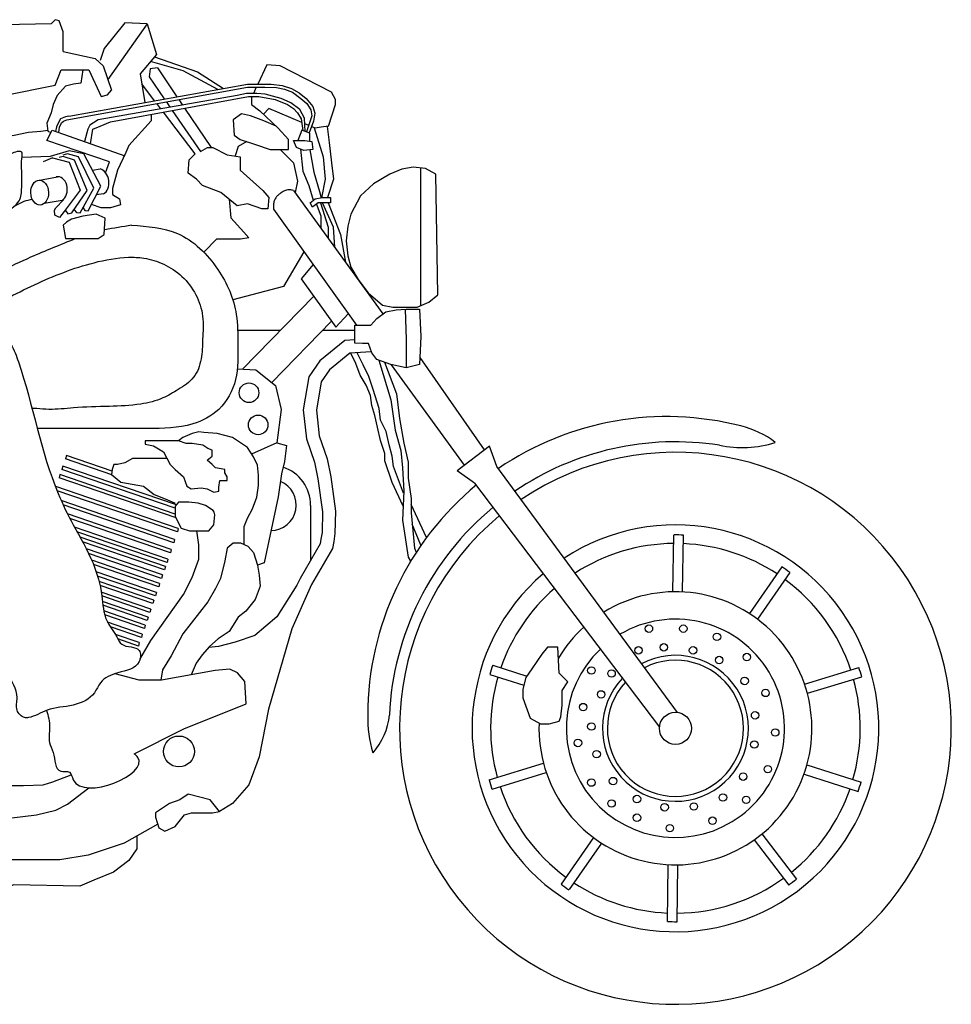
# Model space of a CAD drawing. Header units: millimetres. Extents: x 223.5 to 227.34, y 158.31 to 160.92.
# Tile 2 of 2: x 225.5 to 227.34, y 158.31 to 160.26. Entities that reach past the tile are written whole.
import ezdxf

# ---------------------------------------------------------------- set-up
doc = ezdxf.new("R2010")
doc.units = ezdxf.units.MM
doc.layers.add('MANZANO', color=7, linetype='Continuous')

msp = doc.modelspace()

# ---------------------------------------------------------------- linework, layer by layer
at = {"layer": 'MANZANO'}
for p, q in [((225.671, 160.1127), (225.679, 160.1218)), ((225.6587, 160.1097), (225.671, 160.1127)), ((225.5621, 159.9882), (225.5438, 159.9801)), ((226.2915, 159.9681), (226.2915, 159.6954)), ((226.0003, 159.8861), (226.1642, 159.6569)), ((225.5386, 159.4521), (225.5322, 159.4521)), ((226.0065, 159.4237), (225.9565, 159.4017)), ((225.5898, 159.3986), (225.5882, 159.392)), ((225.6802, 159.3677), (225.5898, 159.3986)), ((226.4278, 159.4172), (226.3635, 159.3685)), ((226.4422, 159.377), (226.4278, 159.4172)), ((225.6797, 159.3607), (225.5882, 159.392)), ((225.5769, 159.361), (225.5753, 159.3543)), ((225.8055, 159.2828), (225.5769, 159.361)), ((225.5827, 159.3778), (225.581, 159.3711)), ((225.8055, 159.2943), (225.581, 159.3711)), ((225.8077, 159.3008), (225.5827, 159.3778)), ((226.3983, 159.3438), (226.3635, 159.3685)), ((226.7999, 158.8901), (226.4422, 159.377)), ((225.807, 159.275), (225.5753, 159.3543)), ((226.3983, 159.3438), (226.7645, 158.861)), ((225.5688, 159.3371), (225.5685, 159.336)), ((225.8115, 159.2541), (225.5688, 159.3371)), ((225.8098, 159.2474), (225.5713, 159.3291)), ((225.8042, 159.2327), (225.5796, 159.3096)), ((225.8025, 159.2261), (225.5834, 159.301)), ((225.7974, 159.2128), (225.5921, 159.2831)), ((225.7957, 159.2062), (225.5965, 159.2743)), ((225.7908, 159.1935), (225.6059, 159.2568)), ((225.7891, 159.1868), (225.6108, 159.2479)), ((225.8115, 159.2541), (225.8098, 159.2474)), ((225.7858, 159.1791), (225.6169, 159.2369)), ((225.7842, 159.1724), (225.6218, 159.228)), ((225.8042, 159.2327), (225.8025, 159.2261)), ((226.7911, 159.1289), (226.793, 159.2413)), ((226.8102, 159.1285), (226.8121, 159.241)), ((225.7801, 159.1622), (225.6294, 159.2138)), ((225.7784, 159.1555), (225.6337, 159.205)), ((225.7974, 159.2128), (225.7957, 159.2062)), ((225.7743, 159.1453), (225.6402, 159.1912)), ((225.7908, 159.1935), (225.7891, 159.1868)), ((225.7726, 159.1387), (225.6437, 159.1828)), ((225.7682, 159.1274), (225.649, 159.1682)), ((225.7858, 159.1791), (225.7842, 159.1724)), ((227.007, 159.178), (226.9427, 159.0857)), ((227.0227, 159.1671), (226.9584, 159.0748)), ((225.7665, 159.1208), (225.6516, 159.1601)), ((225.7629, 159.1121), (225.6546, 159.1491)), ((225.7743, 159.1453), (225.7726, 159.1387)), ((225.7801, 159.1622), (225.7784, 159.1555)), ((225.7612, 159.1054), (225.6564, 159.1413)), ((225.757, 159.0947), (225.6589, 159.1282)), ((225.7682, 159.1274), (225.7665, 159.1208)), ((225.7553, 159.088), (225.66, 159.1206)), ((225.7515, 159.0788), (225.6614, 159.1096)), ((225.7629, 159.1121), (225.7612, 159.1054)), ((225.7499, 159.0721), (225.6623, 159.1021)), ((225.7461, 159.0629), (225.664, 159.091)), ((225.757, 159.0947), (225.7553, 159.088)), ((225.7444, 159.0563), (225.6658, 159.0832)), ((225.74, 159.0451), (225.6715, 159.0685)), ((225.7515, 159.0788), (225.7499, 159.0721)), ((225.7383, 159.0384), (225.6771, 159.0594)), ((225.7461, 159.0629), (225.7444, 159.0563)), ((225.7342, 159.0282), (225.687, 159.0443)), ((225.7325, 159.0215), (225.6918, 159.0355)), ((225.7342, 159.0282), (225.7325, 159.0215)), ((225.74, 159.0451), (225.7383, 159.0384)), ((226.4343, 158.9834), (226.5017, 158.962)), ((227.0519, 158.9462), (227.1595, 158.9788)), ((226.4285, 158.9652), (226.496, 158.9438)), ((227.0574, 158.9279), (227.1651, 158.9606)), ((226.4272, 158.7566), (226.5348, 158.7893)), ((227.0565, 158.786), (227.1637, 158.752)), ((226.4328, 158.7383), (226.5404, 158.771)), ((227.0508, 158.7678), (227.158, 158.7338)), ((226.6339, 158.6424), (226.5696, 158.5501)), ((226.9522, 158.6379), (227.0204, 158.5484)), ((226.9674, 158.6495), (227.0356, 158.56)), ((226.6496, 158.6314), (226.5853, 158.5392)), ((226.7802, 158.4762), (226.782, 158.5886)), ((226.7993, 158.4758), (226.8011, 158.5883))]:
    msp.add_line(p, q, dxfattribs=at)
for points in [[(225.5837, 160.1988), (225.5837, 160.2372), (225.5756, 160.2595), (225.5675, 160.2615), (225.5594, 160.2534), (225.4662, 160.2514), (225.4277, 160.2291), (225.4216, 160.134), (225.4338, 160.1157), (225.4479, 160.1097), (225.4662, 160.1117), (225.5675, 160.1319), (225.5797, 160.1623), (225.6344, 160.1623), (225.6587, 160.1097)], [(225.7499, 160.2534), (225.7053, 160.2555), (225.6648, 160.2048), (225.6567, 160.1805)], [(225.7499, 160.2534), (225.6719, 160.1432)], [(225.7499, 160.2534), (225.7681, 160.1927), (225.7357, 160.1542), (225.7451, 160.0977)], [(225.5837, 160.1988), (225.6465, 160.1846), (225.6628, 160.1704), (225.679, 160.1218)], [(225.8896, 160.1235), (225.8208, 160.1603), (225.7564, 160.1787)], [(225.7643, 160.1881), (225.8492, 160.1583), (225.9008, 160.1255)], [(225.6226, 160.1623), (225.6182, 160.136), (225.604, 160.134), (225.5878, 160.1299), (225.5716, 160.1117), (225.5635, 160.0935), (225.5594, 160.0773), (225.5513, 160.057), (225.5533, 160.0408), (225.559, 160.038)], [(225.7702, 160.1664), (225.756, 160.1643), (225.754, 160.1481), (225.7838, 160.1046)], [(225.7702, 160.1664), (225.8087, 160.109)], [(226.1092, 160.0508), (226.1228, 160.0935), (226.1228, 160.1036), (226.1147, 160.1178), (226.0134, 160.1704), (225.987, 160.1724), (225.9688, 160.134)], [(225.5904, 160.063), (225.9485, 160.1279), (225.983, 160.1279), (226.006, 160.1271), (226.0215, 160.1238), (226.0377, 160.1178), (226.0539, 160.1056), (226.0661, 160.0955), (226.0742, 160.0833), (226.0762, 160.0712), (226.0654, 160.0393)], [(225.5944, 160.0708), (225.9485, 160.134), (225.9951, 160.134), (226.017, 160.1314), (226.036, 160.1254), (226.0511, 160.1168), (226.0649, 160.1055), (226.0782, 160.0894), (226.0819, 160.0767), (226.0794, 160.0605), (226.0706, 160.0373)], [(225.7645, 160.1012), (225.739, 160.1343)], [(225.9659, 160.1279), (225.9601, 160.1157)], [(226.0627, 160.0403), (226.0615, 160.0664), (226.052, 160.0838), (226.0341, 160.0969), (226.0153, 160.1054), (225.9982, 160.1102), (225.9836, 160.1138), (225.9668, 160.1157), (225.9465, 160.1157), (225.9282, 160.1117), (225.6526, 160.0631), (225.6364, 160.053), (225.6324, 160.0449), (225.6256, 160.0202)], [(225.6377, 160.016), (225.6425, 160.0449), (225.6567, 160.0509), (225.6769, 160.059), (225.9505, 160.1097), (225.9708, 160.1097), (226.0032, 160.1036), (226.0276, 160.0935), (226.0397, 160.0854), (226.0478, 160.0773), (226.0548, 160.0654), (226.0582, 160.042)], [(225.8126, 160.1033), (225.8198, 160.0926)], [(225.9566, 160.1097), (225.9566, 160.0935), (225.9728, 160.0813), (226.0093, 160.0469), (226.0296, 160.0246)], [(225.7769, 160.085), (225.769, 160.0954)], [(225.7878, 160.0988), (225.795, 160.0882)], [(225.7995, 160.0817), (225.8553, 160.0003), (225.8695, 160.0084), (225.8796, 160.0084)], [(225.824, 160.0862), (225.8763, 160.0084)], [(226.0559, 160.058), (225.9911, 160.0854), (225.9801, 160.0744)], [(225.5944, 160.0708), (225.5878, 160.0694), (225.578, 160.0654), (225.574, 160.0581), (225.5701, 160.0492), (225.5683, 160.0404)], [(225.5746, 160.0382), (225.576, 160.0487), (225.5799, 160.0576), (225.5839, 160.0605), (225.5904, 160.063)], [(225.758, 160.074), (225.758, 160.0611), (225.7134, 160.0125), (225.7073, 159.9983), (225.6911, 159.9639), (225.681, 159.9274), (225.681, 159.9153), (225.6952, 159.9072), (225.6972, 159.895), (225.6769, 159.8889), (225.6587, 159.8889), (225.6393, 159.8954)], [(225.8796, 160.0084), (225.908, 159.9942), (225.9343, 159.9902), (225.9343, 159.9639), (225.9789, 159.9234), (225.9911, 159.9092), (225.989, 159.8869), (225.9769, 159.8869), (225.9485, 159.897), (225.9282, 159.893), (225.8958, 159.9193), (225.8593, 159.9335), (225.8472, 159.9456), (225.831, 159.9578), (225.833, 159.9841), (225.8452, 159.9963), (225.782, 160.0785)], [(226.0053, 160.0509), (225.9809, 160.0611), (225.9546, 160.0712), (225.9364, 160.0752), (225.9201, 160.0631), (225.9222, 160.0327), (225.9343, 160.0246), (225.9647, 160.0145), (225.9931, 160.0044), (226.0215, 160.0044), (226.0296, 160.0044), (226.0296, 160.0246)], [(225.4175, 160.0104), (225.4378, 160.0246), (225.4621, 160.0287), (225.4864, 160.0327), (225.5148, 160.0388), (225.5391, 160.0408), (225.553, 160.0431)], [(225.6673, 159.9586), (225.6749, 159.9801), (225.6749, 159.9801), (225.5513, 160.0226), (225.5614, 160.0428), (225.7053, 159.9922)], [(226.0721, 160.0211), (226.0721, 160.0368), (226.0559, 160.0428), (226.0483, 160.0226)], [(226.0697, 160.0522), (226.062, 160.0554)], [(226.1092, 160.0508), (226.0944, 160.0489), (226.0823, 160.0469), (226.0753, 160.0498)], [(226.0807, 160.0476), (226.0985, 159.9902), (226.1025, 159.9456), (226.0952, 159.909)], [(226.1061, 160.0504), (226.1106, 160.0185), (226.1147, 159.978), (226.1187, 159.9456), (226.1072, 159.9092)], [(226.0782, 160.0044), (226.06, 160.0023), (226.0458, 160.0084), (226.0397, 160.0226), (226.062, 160.0226), (226.0762, 160.0206), (226.0782, 160.0044)], [(225.9469, 160.0204), (225.9303, 160.0104), (225.924, 159.9918)], [(226.0134, 160.0044), (226.0397, 159.978), (226.0478, 159.9416), (226.0428, 159.9191)], [(226.0534, 160.0052), (226.0579, 159.9618), (226.0701, 159.9335), (226.0787, 159.9042)], [(226.0719, 160.0037), (226.0802, 159.9598), (226.0912, 159.9215), (226.0944, 159.9089)], [(225.6229, 159.889), (225.6263, 159.8836), (225.633, 159.8829), (225.658, 159.9322), (225.6242, 159.9963), (225.5952, 160.0017), (225.5578, 159.9908), (225.5025, 159.9887)], [(225.5616, 159.9882), (225.5621, 159.9882), (225.5952, 159.9795), (225.6168, 159.9241), (225.5857, 159.8816), (225.5763, 159.8701), (225.5668, 159.8748), (225.5661, 159.8843), (225.5688, 159.889), (225.5844, 159.9052), (225.585, 159.9066)], [(225.5878, 159.8836), (225.5925, 159.8775), (225.6006, 159.8789), (225.631, 159.9234), (225.606, 159.9835), (225.5837, 159.9909), (225.5756, 159.9889)], [(225.6053, 159.885), (225.61, 159.8796), (225.6168, 159.8789), (225.6445, 159.9282), (225.6141, 159.9903), (225.5918, 159.9963), (225.583, 159.9936)], [(225.6414, 159.9636), (225.6565, 159.9664)], [(226.3214, 159.9558), (226.3008, 159.9669), (226.2768, 159.9699), (226.2545, 159.9659), (226.2302, 159.9558), (226.1983, 159.9369), (226.1725, 159.9128), (226.1532, 159.8768), (226.1471, 159.8525), (226.1442, 159.8238), (226.1471, 159.7938), (226.1532, 159.7715), (226.1674, 159.7472), (226.1877, 159.7208), (226.216, 159.6965), (226.2363, 159.6925), (226.2606, 159.6925), (226.2849, 159.6925), (226.3074, 159.7023), (226.3255, 159.7168), (226.3214, 159.9558)], [(225.5331, 159.9434), (225.5722, 159.9507)], [(225.6631, 159.917), (225.6491, 159.9147)], [(225.9122, 159.906), (225.9156, 159.8694), (225.9415, 159.8412), (225.9509, 159.8294), (225.9344, 159.8271), (225.9132, 159.8271), (225.8873, 159.8271), (225.8618, 159.8015)], [(226.0397, 159.9234), (226.2169, 159.6792)], [(225.5815, 159.9037), (225.5461, 159.8979)], [(226.0944, 159.8479), (226.0944, 159.8727), (226.0854, 159.8967)], [(226.0933, 159.8991), (226.1086, 159.8505), (226.1086, 159.8284)], [(226.1212, 159.811), (226.1187, 159.8505), (226.0969, 159.8991)], [(226.1086, 159.8991), (226.1329, 159.8363), (226.1424, 159.7818)], [(225.5878, 159.8282), (225.6101, 159.8282), (225.6344, 159.8282), (225.6526, 159.8282), (225.6648, 159.8363), (225.6668, 159.8687), (225.6486, 159.8768), (225.6222, 159.8727), (225.5999, 159.8667), (225.5898, 159.8606), (225.5837, 159.8545), (225.5878, 159.8282)], [(226.0604, 159.802), (226.0197, 159.7332), (225.9196, 159.7067)], [(226.0785, 159.7767), (226.0549, 159.7484), (226.1235, 159.6527), (226.1482, 159.6792)], [(226.0796, 159.714), (225.9389, 159.5697)], [(226.2608, 159.6883), (226.2626, 159.6286), (226.2626, 159.5721), (226.2327, 159.5788), (226.2044, 159.5888), (226.1945, 159.602), (226.1884, 159.6206), (226.1762, 159.6203), (226.1612, 159.621), (226.1612, 159.6569), (226.1812, 159.6569), (226.1928, 159.6569), (226.2044, 159.6701), (226.2227, 159.6834), (226.2427, 159.6868), (226.2626, 159.6884), (226.2892, 159.6884), (226.2921, 159.6344), (226.2892, 159.5788), (226.2626, 159.5721)], [(226.115, 159.6646), (225.9969, 159.5434)], [(226.0137, 159.6465), (225.9289, 159.6465)], [(226.1612, 159.6465), (226.0973, 159.6465)], [(226.1612, 159.6277), (226.141, 159.6264), (226.0919, 159.586), (226.0701, 159.5548), (226.0591, 159.4891), (226.0654, 159.432), (226.0814, 159.3853), (226.088, 159.3524), (226.097, 159.287), (226.0962, 159.2465), (226.0939, 159.2329), (226.0924, 159.2237), (226.0526, 159.1551), (226.0465, 159.1417)], [(226.1938, 159.6042), (226.1509, 159.6013), (226.1109, 159.5684), (226.0944, 159.5449), (226.085, 159.4884), (226.0906, 159.4377), (226.1062, 159.392), (226.1133, 159.3567), (226.1227, 159.2885), (226.1218, 159.2441), (226.1192, 159.2287), (226.117, 159.2149), (226.0754, 159.1434), (226.0362, 159.0558), (225.9901, 158.8968), (225.9716, 158.8022), (225.9509, 158.7469), (225.9186, 158.71), (225.8932, 158.6939)], [(226.2566, 159.2981), (226.235, 159.3454), (226.2207, 159.3885), (226.2207, 159.4029), (226.212, 159.4287), (226.2063, 159.4546), (226.2005, 159.4776), (226.1948, 159.4977), (226.1919, 159.5178), (226.1833, 159.538), (226.1718, 159.5581), (226.1631, 159.5811), (226.1529, 159.6014)], [(226.2578, 159.3239), (226.2379, 159.377), (226.235, 159.3971), (226.2293, 159.4201), (226.2235, 159.446), (226.212, 159.469), (226.2092, 159.492), (226.1977, 159.5293), (226.189, 159.5552), (226.1775, 159.5782), (226.1655, 159.6023)], [(226.2084, 159.5874), (226.2322, 159.5092), (226.2408, 159.4489), (226.2523, 159.4086), (226.2552, 159.3741), (226.2581, 159.3281), (226.2552, 159.2706), (226.2667, 159.1976), (226.2717, 159.1894)], [(226.2202, 159.5832), (226.2437, 159.5207), (226.2494, 159.4718), (226.2581, 159.423), (226.2667, 159.3856), (226.2667, 159.354), (226.2724, 159.3138), (226.2724, 159.285), (226.2792, 159.215), (226.2828, 159.2072)], [(226.3781, 159.3796), (226.2339, 159.5785)], [(226.4179, 159.4097), (226.2905, 159.5926)], [(225.9284, 159.5702), (225.9653, 159.5685), (226.0043, 159.5375), (226.0152, 159.4896), (226.0065, 159.4237), (226.0259, 159.4184), (226.0216, 159.3871), (226.0162, 159.3623), (226.0092, 159.3167), (225.9818, 159.1862), (225.9684, 159.1817)], [(225.531, 159.4915), (225.5218, 159.4915)], [(225.9418, 159.222), (225.9418, 159.2432), (225.9418, 159.2582), (225.9484, 159.2748), (225.9584, 159.2931), (225.9667, 159.3163), (225.97, 159.3396), (225.97, 159.3595), (225.9684, 159.3795), (225.9601, 159.3961), (225.9484, 159.4143), (225.9185, 159.4343), (225.8886, 159.4426), (225.862, 159.4442), (225.852, 159.4459), (225.8387, 159.4426), (225.8204, 159.4343), (225.8121, 159.4276), (225.7839, 159.4276), (225.7639, 159.4276), (225.7456, 159.4276), (225.7456, 159.421), (225.7622, 159.4177), (225.7822, 159.406), (225.7955, 159.3811), (225.8055, 159.3711), (225.8221, 159.3562), (225.8287, 159.3379), (225.8371, 159.3329), (225.857, 159.3346), (225.8686, 159.3329), (225.8819, 159.3263), (225.8919, 159.328), (225.8919, 159.3363), (225.8936, 159.3495), (225.9085, 159.3495), (225.9085, 159.3562), (225.9035, 159.3645), (225.9035, 159.3711), (225.8853, 159.3745), (225.8786, 159.3811), (225.8686, 159.3894), (225.8786, 159.3977), (225.8786, 159.4094), (225.8703, 159.4127), (225.8603, 159.4193), (225.8387, 159.4226), (225.8271, 159.4226), (225.8121, 159.4276)], [(225.7893, 159.3927), (225.7639, 159.3927), (225.739, 159.3927), (225.7207, 159.3927), (225.7057, 159.3844), (225.6908, 159.3811), (225.6841, 159.3811), (225.6808, 159.3711), (225.6791, 159.3612), (225.6974, 159.3462), (225.7423, 159.3379), (225.7639, 159.3213), (225.7855, 159.313), (225.8038, 159.3047), (225.8055, 159.3047)], [(225.8803, 159.2897), (225.8653, 159.2997), (225.8507, 159.3044), (225.8321, 159.3064), (225.8121, 159.3064), (225.8055, 159.2981), (225.8055, 159.2781), (225.8171, 159.2549), (225.8337, 159.2499), (225.8553, 159.2499), (225.872, 159.2499), (225.8819, 159.2615), (225.8836, 159.2814), (225.8825, 159.2868), (225.8803, 159.2897)], [(226.3032, 159.2364), (226.2724, 159.3017)], [(226.0734, 159.2999), (226.0734, 159.191)], [(226.2921, 159.2209), (226.2746, 159.263)], [(225.7354, 158.9948), (225.7573, 159.0323), (225.8221, 159.1236), (225.8387, 159.1569), (225.852, 159.1934), (225.852, 159.2216), (225.848, 159.2499)], [(225.9501, 159.2183), (225.9351, 159.225), (225.9202, 159.225), (225.9085, 159.215), (225.9035, 159.1901), (225.8952, 159.1552), (225.8853, 159.1353), (225.8703, 159.1087), (225.8204, 159.0456), (225.7972, 159.0024), (225.7805, 158.9741), (225.7772, 158.9537)], [(225.9501, 159.2183), (225.9601, 159.2067), (225.9684, 159.1818), (225.9717, 159.1618), (225.9734, 159.1402), (225.9634, 159.1137), (225.9451, 159.0904), (225.9301, 159.0788), (225.9119, 159.0505), (225.8902, 159.0356), (225.8736, 159.0206), (225.8587, 159.004), (225.847, 158.9874), (225.8368, 158.9646)], [(226.0465, 159.1417), (226.0065, 159.0794), (225.9629, 159.0425), (225.9243, 159.0291), (225.8908, 159.0207), (225.8717, 159.0185)], [(226.5631, 159.0196), (226.543, 159.0196), (226.5315, 159.0052), (226.5114, 158.9764), (226.4999, 158.9592), (226.4941, 158.9362), (226.4941, 158.919), (226.5085, 158.8787), (226.5286, 158.8672), (226.5459, 158.8672), (226.566, 158.873), (226.5689, 158.8816), (226.5718, 158.9046), (226.5718, 158.9333), (226.5833, 158.9506), (226.566, 158.9678), (226.5631, 159.0196)], [(225.724, 158.8084), (225.8226, 158.8577), (225.9459, 158.907), (225.9434, 158.9513), (225.9286, 158.9685), (225.9138, 158.9759), (225.8842, 158.9734), (225.7783, 158.9537), (225.7339, 158.9537), (225.6862, 158.9667)], [(224.9917, 158.7515), (225.2477, 158.7432), (225.3774, 158.7412), (225.48, 158.7451), (225.5051, 158.7451), (225.5438, 158.747), (225.5632, 158.7528), (225.5996, 158.7665)], [(225.2418, 158.6803), (225.3755, 158.6774), (225.4819, 158.6813), (225.5303, 158.6871), (225.569, 158.6968), (225.5922, 158.7084), (225.6342, 158.7406)], [(225.7707, 158.6691), (225.7045, 158.631), (225.6329, 158.6078), (225.5767, 158.5981), (224.6265, 158.5981), (224.5955, 158.6194)], [(225.7294, 158.6455), (225.7294, 158.6201), (225.7133, 158.5971), (225.6833, 158.574), (225.6441, 158.5579), (225.6164, 158.5464), (225.4849, 158.5487), (225.4572, 158.5349), (225.4457, 158.5464), (225.335, 158.5441), (225.3303, 158.5326), (225.305, 158.5326), (225.275, 158.5326), (225.2681, 158.5441), (225.1804, 158.5395), (225.1735, 158.5279), (225.1643, 158.5418), (225.1504, 158.5349), (225.1366, 158.5372), (225.1227, 158.5981)]]:
    msp.add_lwpolyline(points, dxfattribs=at)
for points in [[(226.0771, 159.8907), (226.0727, 159.8992), (226.0823, 159.9072), (226.0965, 159.9092), (226.1126, 159.9092), (226.1126, 159.8991), (226.0883, 159.8991), (226.0782, 159.891), (226.0771, 159.8907)], [(225.7732, 158.6616), (225.7848, 158.6547), (225.8055, 158.6639), (225.824, 158.687), (225.8378, 158.6916), (225.8794, 158.6916), (225.8932, 158.6939), (225.8747, 158.717), (225.8309, 158.7285), (225.8148, 158.717), (225.794, 158.71), (225.7663, 158.6916), (225.7663, 158.6824)]]:
    msp.add_lwpolyline(points, close=True, dxfattribs=at)
for centre, radius in [((225.9515, 159.523), 0.0194), ((225.9697, 159.4593), 0.0194), ((226.7436, 159.0559), 0.0074), ((226.8117, 159.0559), 0.0074), ((226.8783, 159.0397), 0.0074), ((226.7229, 159.013), 0.0074), ((226.7732, 159.0189), 0.0074), ((226.831, 159.013), 0.0074), ((226.8828, 158.9938), 0.0074), ((226.9376, 158.9997), 0.0074), ((226.6296, 158.9731), 0.0074), ((226.6696, 158.9672), 0.0074), ((226.9331, 158.9524), 0.0074), ((226.6489, 158.9257), 0.0074), ((226.9746, 158.9287), 0.0074), ((226.6133, 158.9006), 0.0074), ((226.9539, 158.8843), 0.0074), ((226.7961, 158.8586), 0.0318), ((226.6296, 158.8621), 0.0074), ((226.9938, 158.8503), 0.0074), ((225.8128, 158.8128), 0.0306), ((226.603, 158.8296), 0.0074), ((226.9524, 158.8266), 0.0074), ((226.64, 158.8074), 0.0074), ((226.979, 158.7778), 0.0074), ((226.6296, 158.7512), 0.0074), ((226.6725, 158.7541), 0.0074), ((226.9302, 158.763), 0.0074), ((226.6696, 158.7097), 0.0074), ((226.7199, 158.7186), 0.0074), ((226.8902, 158.7216), 0.0074), ((226.9361, 158.7171), 0.0074), ((226.7747, 158.7023), 0.0074), ((226.8325, 158.7038), 0.0074), ((226.7199, 158.6816), 0.0074), ((226.8695, 158.6757), 0.0074), ((226.7851, 158.6609), 0.0074)]:
    msp.add_circle(centre, radius, dxfattribs=at)
for centre, radius, start, end in [((226.7788, 158.8835), 0.5922, 75.6405, 124.2072), ((226.8846, 159.2841), 0.1779, 52.0918, 76.6589), ((226.7961, 158.8586), 0.5672, 81.1799, 124.1147), ((226.9282, 159.6347), 0.2203, 258.1943, 287.3608), ((226.7961, 158.8586), 0.5464, 129.6695, 124.0311), ((225.9948, 159.3007), 0.0786, 359.4441, 72.0643), ((225.9948, 159.3007), 0.0504, 270.4887, 67.7924), ((226.7788, 158.8835), 0.5922, 129.4762, 179.8753), ((226.7961, 158.8586), 0.5672, 129.5777, 177.3526), ((226.7961, 158.8586), 0.4027, 130.5611, 123.2186), ((226.7961, 158.8586), 0.366, 90.5337, 122.9088), ((226.7961, 158.8586), 0.3828, 87.6075, 90.4681), ((226.7961, 158.8586), 0.366, 56.6368, 87.5419), ((226.7961, 158.8586), 0.3828, 53.7106, 56.5712), ((226.7961, 158.8586), 0.366, 18.3765, 53.645), ((226.7961, 158.8586), 0.366, 130.901, 160.9066), ((226.7961, 158.8586), 0.2703, 177.8543, 121.7046), ((226.7961, 158.8586), 0.2161, 133.4943, 120.5467), ((226.7961, 158.8586), 0.2703, 132.2228, 149.027), ((226.7961, 158.8586), 0.1445, 136.6507, 117.6745), ((226.7961, 158.8586), 0.1348, 137.3425, 117.0456), ((226.7961, 158.8586), 0.3828, 160.9721, 163.8327), ((226.7961, 158.8586), 0.3828, 15.4504, 18.3109), ((226.7961, 158.8586), 0.366, 163.8983, 195.3848), ((226.7961, 158.8586), 0.366, 343.8983, 15.3848), ((226.4217, 158.8798), 0.2352, 178.7838, 197.23), ((226.0977, 158.8977), 0.1325, 318.6104, 354.4018), ((226.7961, 158.8586), 0.3828, 195.4504, 198.3109), ((226.7961, 158.8586), 0.366, 198.3765, 233.645), ((226.7961, 158.8586), 0.366, 308.7939, 340.9066), ((226.7961, 158.8586), 0.3828, 340.9721, 343.8327), ((226.7961, 158.8586), 0.366, 270.5337, 305.8022), ((226.7961, 158.8586), 0.3828, 305.8678, 308.7283), ((226.7961, 158.8586), 0.3828, 233.7106, 236.5712), ((226.7961, 158.8586), 0.366, 236.6368, 267.5419), ((226.7961, 158.8586), 0.3828, 267.6075, 270.4681)]:
    msp.add_arc(centre, radius, start, end, dxfattribs=at)
for centre, major_axis, ratio, start_param, end_param in [((225.6546, 159.9414), (-0.0054, 0.0254), 0.737969, 3.311688, 5.901937), ((225.5738, 159.9261), (-0.0009, 0.0246), 0.718027, 3.537154, 6.457987)]:
    msp.add_ellipse(centre, major_axis=major_axis, ratio=ratio, start_param=start_param, end_param=end_param, dxfattribs=at)
msp.add_ellipse((225.5369, 159.9192), major_axis=(-0.0009, 0.0246), ratio=0.718027, dxfattribs=at)
for points in [[(225.3174, 159.8284), (225.3381, 159.8363), (225.3579, 159.8488), (225.3758, 159.856), (225.4063, 159.8578), (225.4225, 159.8596), (225.4566, 159.8614), (225.4727, 159.8793), (225.496, 159.9026), (225.5014, 159.9296), (225.5014, 159.9618), (225.5014, 159.9869), (225.5014, 159.9995), (225.4889, 159.9995), (225.4691, 159.9887), (225.4458, 159.9798), (225.4045, 159.9798), (225.3614, 159.9762), (225.3399, 159.9672), (225.313, 159.9582), (225.3004, 159.9582), (225.2659, 159.9475)], [(226.0397, 159.9234), (226.0328, 159.9249), (226.0237, 159.9236), (226.0155, 159.919), (226.01, 159.9149), (226.0054, 159.9099), (226.0036, 159.9072), (226.0009, 159.9012), (226, 159.8921), (226.0003, 159.8861)], [(225.7188, 159.8547), (225.8097, 159.8381), (225.89, 159.7669), (225.9263, 159.6776), (225.9294, 159.6201), (225.9248, 159.549), (225.8915, 159.49), (225.84, 159.4612), (225.7507, 159.4521), (225.631, 159.4521), (225.5386, 159.4521)], [(225.7188, 159.8547), (225.6658, 159.8456)], [(225.6068, 159.8275), (225.5189, 159.7911), (225.3993, 159.7321), (225.3251, 159.6882)], [(225.4144, 159.6791), (225.5265, 159.7367), (225.6446, 159.7805), (225.7128, 159.7911), (225.7431, 159.7896), (225.7825, 159.7775), (225.8188, 159.7533), (225.8461, 159.717), (225.8597, 159.6746), (225.8597, 159.6292), (225.8567, 159.5898), (225.8415, 159.5535), (225.8112, 159.5293), (225.7809, 159.5127), (225.737, 159.5006), (225.6749, 159.496), (225.6037, 159.493), (225.5553, 159.49), (225.531, 159.4915)], [(225.3308, 159.6808), (225.3691, 159.6778), (225.3888, 159.668), (225.4381, 159.6557), (225.48, 159.6187), (225.4948, 159.5842), (225.5737, 159.3232), (225.6033, 159.2616), (225.6427, 159.1853), (225.6599, 159.1212), (225.6698, 159.072), (225.6895, 159.0399), (225.6994, 159.0252), (225.7339, 159.0129), (225.7339, 158.9907), (225.692, 158.9685), (225.6575, 158.9488), (225.6452, 158.9291), (225.6033, 158.9045), (225.5515, 158.8946), (225.5145, 158.8799), (225.5071, 158.8799), (225.4923, 158.8946), (225.4923, 158.9193), (225.4726, 158.9685), (225.4529, 159.0252), (225.448, 159.0449), (225.4332, 159.1089), (225.4085, 159.1483), (225.3888, 159.2), (225.3642, 159.2493), (225.3494, 159.2936), (225.3395, 159.3552), (225.3395, 159.4045), (225.3248, 159.4242), (225.3248, 159.434), (225.2976, 159.434), (225.2779, 159.4192), (225.241, 159.4069), (225.1892, 159.3921), (225.1748, 159.394)]]:
    msp.add_spline(points, degree=3, dxfattribs=at)
for points, knots in [([(225.5223, 159.9057), (225.5166, 159.9046), (225.5052, 159.9021), (225.4937, 159.8961), (225.4876, 159.8925), (225.4865, 159.8919)], [0.453253, 0.453253, 0.453253, 0.453253, 2.369237, 4.264905, 4.677029, 4.677029, 4.677029, 4.677029]), ([(225.5505, 158.8942), (225.5541, 158.8832), (225.5587, 158.8623), (225.5528, 158.8323), (225.5686, 158.8073), (225.5661, 158.7685), (225.599, 158.776), (225.6078, 158.7064), (225.7655, 158.7722), (225.7268, 158.806), (225.724, 158.8084)], [2.837909, 2.837909, 2.837909, 2.837909, 6.628277, 9.859618, 12.160544, 16.511314, 18.416778, 20.22342, 35.050848, 36.193722, 36.193722, 36.193722, 36.193722])]:
    msp.add_open_spline(points, degree=3, knots=knots, dxfattribs=at)

doc.saveas('drawing.dxf')
